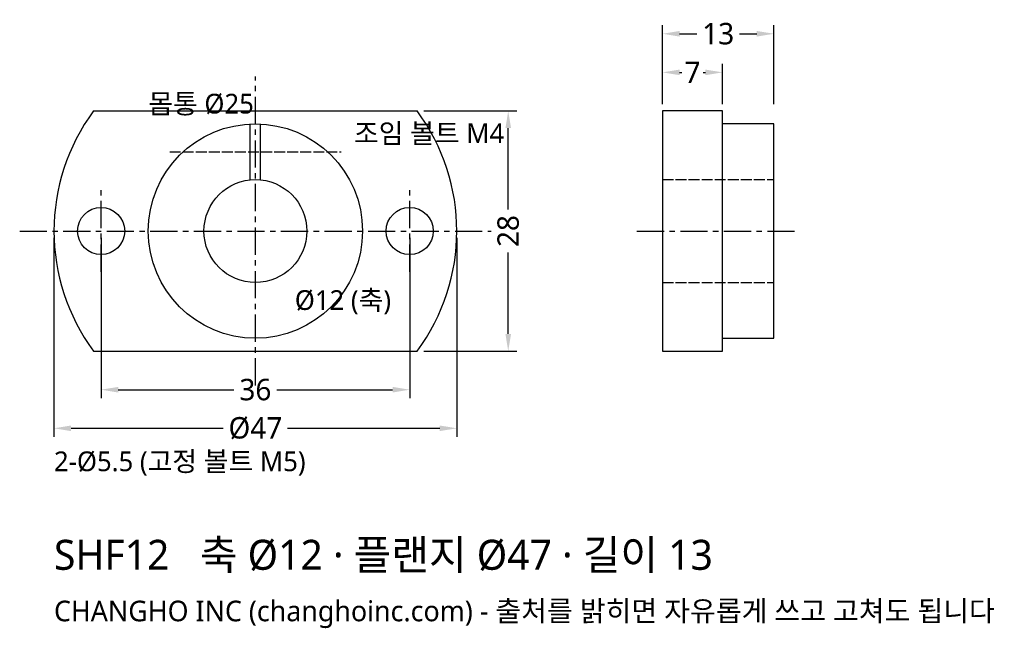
# Model space of a CAD drawing. Header units: millimetres. Extents: x -28 to 87, y -46 to 25.
import ezdxf

# ---------------------------------------------------------------- set-up
doc = ezdxf.new("R2010")
doc.units = ezdxf.units.MM
doc.linetypes.add('CENTER', pattern=[5.08, 3.175, -0.635, 0.635, -0.635])
doc.linetypes.add('DASHED', pattern=[1.524, 1.27, -0.254])
for name, color, linetype in [('문자', 7, 'CONTINUOUS'), ('숨은선', 3, 'DASHED'), ('외형선', 7, 'CONTINUOUS'), ('중심선', 1, 'CENTER'), ('치수', 4, 'CONTINUOUS')]:
    doc.layers.add(name, color=color, linetype=linetype)
doc.styles.add('CH_KOR', font='malgun.ttf')
doc.dimstyles.new('CH_DIM', dxfattribs={"dimtxt": 2.5, "dimasz": 2, "dimexe": 1, "dimexo": 0.8, "dimgap": 0.8, "dimtad": 1, "dimdec": 1, "dimdsep": 46, "dimtxsty": 'CH_KOR', "dimcen": 2.5, "dimclrd": 4, "dimclre": 4, "dimclrt": 4, "dimazin": 3, "dimtfac": 1, "dimtmove": 0, "dimatfit": 3})

# ---------------------------------------------------------------- blocks, each defined once
blk = doc.blocks.new('_CLOSEDFILLED')
at = {"color": 0, "linetype": 'BYBLOCK'}
blk.add_solid([(-1, 0.164), (0, 0), (-1, -0.164)], dxfattribs=at)
blk = doc.blocks.new('*D1')
at = {"color": 4}
for p, q in [((-23.5, -0.8), (-23.5, -24)), ((23.5, -0.8), (23.5, -24)), ((-21.5, -23), (-3.75, -23)), ((3.75, -23), (21.5, -23))]:
    blk.add_line(p, q, dxfattribs=at)
at = {"layer": 'Defpoints'}
for p in [(-23.5, 0), (23.5, 0), (-23.5, -23)]:
    blk.add_point(p, dxfattribs=at)
at = {"layer": '치수', "color": 4, "xscale": 2, "yscale": 2, "rotation": 180}
blk.add_blockref('_CLOSEDFILLED', (-23.5, -23), dxfattribs=at)
at = {"layer": '치수', "color": 4, "xscale": 2, "yscale": 2}
blk.add_blockref('_CLOSEDFILLED', (23.5, -23), dxfattribs=at)
at = {"layer": '치수', "color": 4, "insert": (0, -23), "char_height": 2.5, "attachment_point": 5, "style": 'CH_KOR'}
blk.add_mtext('Ø47', dxfattribs=at)
blk = doc.blocks.new('*D2')
at = {"color": 4}
for p, q in [((-18, -0.8), (-18, -19.5)), ((18, -0.8), (18, -19.5)), ((-16, -18.5), (-2.5, -18.5)), ((2.5, -18.5), (16, -18.5))]:
    blk.add_line(p, q, dxfattribs=at)
at = {"layer": 'Defpoints'}
for p in [(-18, 0), (18, 0), (-18, -18.5)]:
    blk.add_point(p, dxfattribs=at)
at = {"layer": '치수', "color": 4, "xscale": 2, "yscale": 2, "rotation": 180}
blk.add_blockref('_CLOSEDFILLED', (-18, -18.5), dxfattribs=at)
at = {"layer": '치수', "color": 4, "xscale": 2, "yscale": 2}
blk.add_blockref('_CLOSEDFILLED', (18, -18.5), dxfattribs=at)
at = {"layer": '치수', "color": 4, "insert": (0, -18.5), "char_height": 2.5, "attachment_point": 5, "style": 'CH_KOR'}
blk.add_mtext('36', dxfattribs=at)
blk = doc.blocks.new('*D3')
at = {"color": 4}
for p, q in [((19.67, 14), (30.5, 14)), ((29.5, 2.5), (29.5, 12)), ((29.5, -12), (29.5, -2.5)), ((19.67, -14), (30.5, -14))]:
    blk.add_line(p, q, dxfattribs=at)
at = {"layer": 'Defpoints'}
for p in [(18.87, 14), (18.87, -14), (29.5, -14)]:
    blk.add_point(p, dxfattribs=at)
at = {"layer": '치수', "color": 4, "xscale": 2, "yscale": 2}
for p, rotation in [((29.5, 14), 90), ((29.5, -14), 270)]:
    blk.add_blockref('_CLOSEDFILLED', p, dxfattribs=dict(at, rotation=rotation))
at = {"layer": '치수', "color": 4, "insert": (29.5, 0), "char_height": 2.5, "attachment_point": 5, "rotation": 90, "style": 'CH_KOR'}
blk.add_mtext('28', dxfattribs=at)
blk = doc.blocks.new('*D4')
at = {"color": 4}
for p, q in [((47.5, 14.8), (47.5, 24)), ((49.5, 23), (51.5, 23)), ((56.5, 23), (58.5, 23)), ((60.5, 14.8), (60.5, 24))]:
    blk.add_line(p, q, dxfattribs=at)
at = {"layer": 'Defpoints'}
for p in [(47.5, 23), (47.5, 14), (60.5, 14)]:
    blk.add_point(p, dxfattribs=at)
at = {"layer": '치수', "color": 4, "xscale": 2, "yscale": 2, "rotation": 180}
blk.add_blockref('_CLOSEDFILLED', (47.5, 23), dxfattribs=at)
at = {"layer": '치수', "color": 4, "xscale": 2, "yscale": 2}
blk.add_blockref('_CLOSEDFILLED', (60.5, 23), dxfattribs=at)
at = {"layer": '치수', "color": 4, "insert": (54, 23), "char_height": 2.5, "attachment_point": 5, "style": 'CH_KOR'}
blk.add_mtext('13', dxfattribs=at)
blk = doc.blocks.new('*D5')
at = {"color": 4}
for p, q in [((47.5, 14.8), (47.5, 19.5)), ((49.5, 18.5), (49.75, 18.5)), ((52.25, 18.5), (52.5, 18.5)), ((54.5, 14.8), (54.5, 19.5))]:
    blk.add_line(p, q, dxfattribs=at)
at = {"layer": 'Defpoints'}
for p in [(47.5, 18.5), (47.5, 14), (54.5, 14)]:
    blk.add_point(p, dxfattribs=at)
at = {"layer": '치수', "color": 4, "xscale": 2, "yscale": 2, "rotation": 180}
blk.add_blockref('_CLOSEDFILLED', (47.5, 18.5), dxfattribs=at)
at = {"layer": '치수', "color": 4, "xscale": 2, "yscale": 2}
blk.add_blockref('_CLOSEDFILLED', (54.5, 18.5), dxfattribs=at)
at = {"layer": '치수', "color": 4, "insert": (51, 18.5), "char_height": 2.5, "attachment_point": 5, "style": 'CH_KOR'}
blk.add_mtext('7', dxfattribs=at)

msp = doc.modelspace()

# ---------------------------------------------------------------- linework, layer by layer
at = {"layer": '숨은선'}
for p, q in [((-10, 9.25), (10, 9.25)), ((47.5, 6), (60.5, 6)), ((47.5, -6), (60.5, -6))]:
    msp.add_line(p, q, dxfattribs=at)
at = {"layer": '외형선'}
for p, q in [((-18.87, 14), (18.87, 14)), ((-0.6, 6), (-0.6, 12.5)), ((0.6, 6), (0.6, 12.5)), ((-18.87, -14), (18.87, -14))]:
    msp.add_line(p, q, dxfattribs=at)
msp.add_lwpolyline([(47.5, -14), (54.5, -14), (54.5, 14), (47.5, 14)], close=True, dxfattribs=at)
msp.add_lwpolyline([(54.5, -12.5), (60.5, -12.5), (60.5, 12.5), (54.5, 12.5)], dxfattribs=at)
for centre, radius in [((0, 0), 12.5), ((0, 0), 6), ((-18, 0), 2.75), ((18, 0), 2.75)]:
    msp.add_circle(centre, radius, dxfattribs=at)
for start, end in [(143.4343, 216.5657), (-36.5657, 36.5657)]:
    msp.add_arc((0, 0), 23.5, start, end, dxfattribs=at)
at = {"layer": '중심선'}
for p, q in [((0, -18), (0, 18)), ((-18, -4.75), (-18, 4.75)), ((18, -4.75), (18, 4.75)), ((-27.5, 0), (27.5, 0)), ((44.5, 0), (63.5, 0))]:
    msp.add_line(p, q, dxfattribs=at)

# ---------------------------------------------------------------- texts
at = {"layer": '문자', "style": 'CH_KOR'}
for s, height, p in [('몸통 Ø25', 2.3, (-12.5, 13.7)), ('조임 볼트 M4', 2.3, (11.5, 10.25)), ('Ø12 (축)', 2.3, (4.6, -9.2)), ('2-Ø5.5 (고정 볼트 M5)', 2.3, (-23.5, -28)), ('SHF12   축 Ø12 · 플랜지 Ø47 · 길이 13', 3.5, (-23.5, -39.5)), ('CHANGHO INC (changhoinc.com) - 출처를 밝히면 자유롭게 쓰고 고쳐도 됩니다', 2.4, (-23.5, -45.5))]:
    msp.add_text(s, height=height, dxfattribs=at).set_placement(p)

# ---------------------------------------------------------------- dimensions: what is measured, and where the dimension line sits
at = {"layer": '치수'}
for base, p1, p2, picture, middle in [((47.5, 23), (47.5, 14), (60.5, 14), '*D4', (54, 23)), ((47.5, 18.5), (47.5, 14), (54.5, 14), '*D5', (51, 18.5)), ((-18, -18.5), (-18, 0), (18, 0), '*D2', (0, -18.5))]:
    dim = msp.add_linear_dim(base=base, p1=p1, p2=p2, dimstyle='CH_DIM', override={"dimscale": 1}, dxfattribs=at)
    dim.commit()
    dim.dimension.update_dxf_attribs({"geometry": picture, "text_midpoint": middle})
dim = msp.add_linear_dim(base=(29.5, -14), p1=(18.87, -14), p2=(18.87, 14), angle=90, dimstyle='CH_DIM', override={"dimscale": 1}, dxfattribs=at)
dim.commit()
dim.dimension.update_dxf_attribs({"geometry": '*D3', "text_midpoint": (29.5, 0)})
dim = msp.add_linear_dim(base=(-23.5, -23), p1=(-23.5, 0), p2=(23.5, 0), text='Ø47', dimstyle='CH_DIM', override={"dimscale": 1}, dxfattribs=at)
dim.commit()
dim.dimension.update_dxf_attribs({"geometry": '*D1', "text_midpoint": (0, -23)})

doc.saveas('drawing.dxf')
